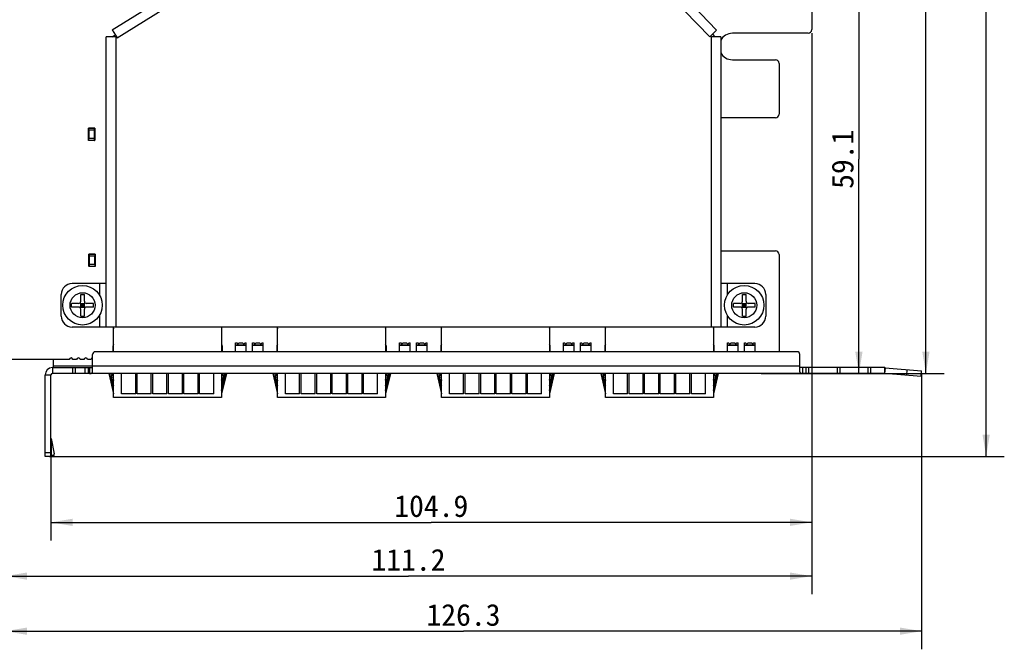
# Model space of a CAD drawing. Header units: millimetres. Extents: x -569 to -228, y 280 to 627.
# Tile 3 of 24: x -454 to -319, y 345 to 432. Entities that reach past the tile are written whole.
import ezdxf
from ezdxf.enums import TextEntityAlignment as Align

# ---------------------------------------------------------------- set-up
doc = ezdxf.new("R2010")
doc.units = ezdxf.units.MM
doc.header["$LTSCALE"] = 32.67
doc.layers.get('0').update_dxf_attribs({"linetype": 'CONTINUOUS'})
doc.layers.add('00_COMPONENTS', color=7, linetype='CONTINUOUS')
doc.layers.add('51__DRAFT_DIMS', color=7, linetype='CONTINUOUS')
doc.styles.get("Standard").update_dxf_attribs({"font": 'simfang.ttf'})
doc.dimstyles.new('DIMSTYLE_11', dxfattribs={"dimtxt": 3, "dimasz": 3, "dimexe": 2.5, "dimexo": 0.5, "dimgap": 0.75, "dimtad": 1, "dimdec": 1, "dimdsep": 46, "dimtxsty": 'Standard', "dimblk": '_FILLED', "dimblk1": '_FILLED', "dimblk2": '_FILLED', "dimcen": 0.09, "dimclrt": 3, "dimazin": 2, "dimtp": 0.5, "dimtm": 0.5, "dimtfac": 1, "dimtdec": 1, "dimtofl": 0, "dimtmove": 0, "dimatfit": 3, "dimldrblk": '_FILLED', "dimfxl": 0, "dimtolj": 1, "dimarcsym": 0})
doc.dimstyles.new('DIMSTYLE_7', dxfattribs={"dimtxt": 3, "dimasz": 3, "dimexe": 2.5, "dimexo": 0.5, "dimgap": 0.75, "dimtad": 1, "dimdec": 1, "dimdsep": 46, "dimtxsty": 'Standard', "dimblk": '_FILLED', "dimblk1": '_FILLED', "dimblk2": '_FILLED', "dimcen": 0.09, "dimclrt": 3, "dimazin": 2, "dimtp": 0.3, "dimtm": 0.3, "dimtfac": 1, "dimtdec": 1, "dimtofl": 0, "dimtmove": 0, "dimatfit": 3, "dimldrblk": '_FILLED', "dimfxl": 0, "dimtolj": 1, "dimarcsym": 0})
doc.dimstyles.new('DIMSTYLE_8', dxfattribs={"dimtxt": 3, "dimasz": 3, "dimexe": 2.5, "dimexo": 0.5, "dimgap": 0.75, "dimtad": 1, "dimdsep": 46, "dimtxsty": 'Standard', "dimblk": '_FILLED', "dimblk1": '_FILLED', "dimblk2": '_FILLED', "dimcen": 0.09, "dimclrt": 3, "dimazin": 2, "dimtp": 0.5, "dimtm": 0.5, "dimtfac": 1, "dimtofl": 0, "dimtmove": 0, "dimatfit": 3, "dimldrblk": '_FILLED', "dimfxl": 0, "dimtolj": 1, "dimarcsym": 0})

# ---------------------------------------------------------------- blocks, each defined once
blk = doc.blocks.new('_FILLED')
at = {"color": 0, "linetype": 'ByBlock'}
blk.add_solid([(0, 0), (-1, 0.167), (-1, -0.167)], dxfattribs=at)
blk = doc.blocks.new('*D26')
at = {"layer": '51__DRAFT_DIMS', "color": 4}
for p, q in [((-345.23, 430.24), (-345.23, 360.33)), ((-450.09, 371.92), (-450.09, 360.33)), ((-450.09, 362.83), (-397.66, 362.83)), ((-345.23, 362.83), (-397.66, 362.83))]:
    blk.add_line(p, q, dxfattribs=at)
at = {"layer": '51__DRAFT_DIMS', "color": 4, "xscale": 3, "yscale": 3, "zscale": 3, "rotation": 180}
blk.add_blockref('_FILLED', (-450.09, 362.83), dxfattribs=at)
at = {"layer": '51__DRAFT_DIMS', "color": 4, "xscale": 3, "yscale": 3, "zscale": 3}
blk.add_blockref('_FILLED', (-345.23, 362.83), dxfattribs=at)
at = {"layer": '51__DRAFT_DIMS', "color": 3}
blk.add_text('104.9', height=3, dxfattribs=at).set_placement((-397.66, 363.58), align=Align.CENTER)
blk = doc.blocks.new('*D27')
at = {"layer": '51__DRAFT_DIMS', "color": 4}
for p, q in [((-345.23, 430.24), (-345.23, 356.17)), ((-456.38, 395.17), (-456.38, 356.17)), ((-456.38, 356.17), (-456.38, 352.92)), ((-345.23, 356.17), (-345.23, 352.92)), ((-456.38, 355.42), (-400.8, 355.42)), ((-345.23, 355.42), (-400.8, 355.42))]:
    blk.add_line(p, q, dxfattribs=at)
at = {"layer": '51__DRAFT_DIMS', "color": 4, "xscale": 3, "yscale": 3, "zscale": 3, "rotation": 180}
blk.add_blockref('_FILLED', (-456.38, 355.42), dxfattribs=at)
at = {"layer": '51__DRAFT_DIMS', "color": 4, "xscale": 3, "yscale": 3, "zscale": 3}
blk.add_blockref('_FILLED', (-345.23, 355.42), dxfattribs=at)
at = {"layer": '51__DRAFT_DIMS', "color": 3}
blk.add_text('111.2', height=3, dxfattribs=at).set_placement((-400.8, 356.17), align=Align.CENTER)
blk = doc.blocks.new('*D28')
at = {"layer": '51__DRAFT_DIMS', "color": 4}
for p, q in [((-456.38, 395.17), (-456.38, 345.33)), ((-330.07, 383.21), (-330.07, 345.33)), ((-456.38, 347.83), (-393.22, 347.83)), ((-330.07, 347.83), (-393.22, 347.83))]:
    blk.add_line(p, q, dxfattribs=at)
at = {"layer": '51__DRAFT_DIMS', "color": 4, "xscale": 3, "yscale": 3, "zscale": 3, "rotation": 180}
blk.add_blockref('_FILLED', (-456.38, 347.83), dxfattribs=at)
at = {"layer": '51__DRAFT_DIMS', "color": 4, "xscale": 3, "yscale": 3, "zscale": 3}
blk.add_blockref('_FILLED', (-330.07, 347.83), dxfattribs=at)
at = {"layer": '51__DRAFT_DIMS', "color": 3}
blk.add_text('126.3', height=3, dxfattribs=at).set_placement((-393.22, 348.58), align=Align.CENTER)
blk = doc.blocks.new('*D31')
at = {"layer": '51__DRAFT_DIMS', "color": 4}
for p, q in [((-352.18, 442.4), (-336.22, 442.4)), ((-338.72, 442.4), (-338.72, 412.88)), ((-338.72, 383.35), (-338.72, 412.88)), ((-352.2, 383.35), (-336.22, 383.35))]:
    blk.add_line(p, q, dxfattribs=at)
at = {"layer": '51__DRAFT_DIMS', "color": 4, "xscale": 3, "yscale": 3, "zscale": 3}
for p, rotation in [((-338.72, 442.4), 90), ((-338.72, 383.35), 270)]:
    blk.add_blockref('_FILLED', p, dxfattribs=dict(at, rotation=rotation))
at = {"layer": '51__DRAFT_DIMS', "color": 3}
blk.add_text('59.1', height=3, rotation=90, dxfattribs=at).set_placement((-339.47, 412.88), align=Align.CENTER)
blk = doc.blocks.new('*D32')
at = {"layer": '51__DRAFT_DIMS', "color": 4}
for p, q in [((-363.49, 552.9), (-326.98, 552.9)), ((-329.48, 552.9), (-329.48, 468.13)), ((-329.48, 383.35), (-329.48, 468.13)), ((-341.15, 383.35), (-326.98, 383.35))]:
    blk.add_line(p, q, dxfattribs=at)
at = {"layer": '51__DRAFT_DIMS', "color": 4, "xscale": 3, "yscale": 3, "zscale": 3}
for p, rotation in [((-329.48, 552.9), 90), ((-329.48, 383.35), 270)]:
    blk.add_blockref('_FILLED', p, dxfattribs=dict(at, rotation=rotation))
at = {"layer": '51__DRAFT_DIMS', "color": 3}
blk.add_text('169.6', height=3, rotation=90, dxfattribs=at).set_placement((-330.23, 468.13), align=Align.CENTER)
blk = doc.blocks.new('*D33')
at = {"layer": '51__DRAFT_DIMS', "color": 4}
for p, q in [((-363.49, 552.9), (-318.68, 552.9)), ((-321.18, 552.9), (-321.18, 462.41)), ((-321.18, 371.92), (-321.18, 462.41)), ((-450.28, 371.92), (-318.68, 371.92))]:
    blk.add_line(p, q, dxfattribs=at)
at = {"layer": '51__DRAFT_DIMS', "color": 4, "xscale": 3, "yscale": 3, "zscale": 3}
for p, rotation in [((-321.18, 552.9), 90), ((-321.18, 371.92), 270)]:
    blk.add_blockref('_FILLED', p, dxfattribs=dict(at, rotation=rotation))
at = {"layer": '51__DRAFT_DIMS', "color": 3}
blk.add_text('181', height=3, rotation=90, dxfattribs=at).set_placement((-321.93, 462.41), align=Align.CENTER)

msp = doc.modelspace()

# ---------------------------------------------------------------- linework, layer by layer
at = {"layer": '00_COMPONENTS', "color": 7}
for p, q in [((-441.659, 430.697), (-415.003, 447.307)), ((-374.287, 447.255), (-358.327, 430.669)), ((-345.226, 440.954), (-345.226, 430.744)), ((-441.659, 430.697), (-440.971, 429.594)), ((-359.264, 429.768), (-358.327, 430.669)), ((-345.726, 430.244), (-356.161, 430.239)), ((-442.46, 389.754), (-442.46, 429.754)), ((-441.16, 429.754), (-442.46, 429.754)), ((-441.66, 429.754), (-441.236, 430.018)), ((-357.757, 429.754), (-359.057, 429.754)), ((-358.904, 430.114), (-358.557, 429.754)), ((-357.757, 429.754), (-357.757, 389.754)), ((-356.161, 426.594), (-350.226, 426.594)), ((-349.726, 426.094), (-349.726, 419.094)), ((-350.226, 418.594), (-357.476, 418.594)), ((-444.917, 416.92), (-444.917, 417.14)), ((-444.917, 417.14), (-444.887, 417.14)), ((-444.907, 416.92), (-444.882, 416.92)), ((-444.897, 415.72), (-444.897, 416.92)), ((-444.887, 417.17), (-444.057, 417.17)), ((-444.062, 416.92), (-444.037, 416.92)), ((-444.057, 417.14), (-444.027, 417.14)), ((-444.047, 416.92), (-444.047, 415.72)), ((-444.027, 417.14), (-444.027, 416.92)), ((-444.917, 415.5), (-444.917, 415.72)), ((-444.887, 415.5), (-444.917, 415.5)), ((-444.907, 415.72), (-444.882, 415.72)), ((-444.887, 415.47), (-444.887, 415.5)), ((-444.057, 415.47), (-444.887, 415.47)), ((-444.062, 415.72), (-444.037, 415.72)), ((-444.057, 415.5), (-444.057, 415.47)), ((-444.027, 415.5), (-444.057, 415.5)), ((-444.028, 415.498), (-444.029, 415.496)), ((-444.027, 415.72), (-444.027, 415.5)), ((-444.859, 399.782), (-444.829, 399.782)), ((-444.859, 399.562), (-444.859, 399.782)), ((-444.849, 399.562), (-444.824, 399.562)), ((-444.839, 398.362), (-444.839, 399.562)), ((-444.829, 399.812), (-443.999, 399.812)), ((-444.004, 399.562), (-443.979, 399.562)), ((-443.999, 399.782), (-443.969, 399.782)), ((-443.989, 399.562), (-443.989, 398.362)), ((-443.969, 399.782), (-443.969, 399.562)), ((-357.476, 400.254), (-350.226, 400.254)), ((-349.726, 399.754), (-349.726, 386.354)), ((-444.859, 398.142), (-444.859, 398.362)), ((-444.829, 398.142), (-444.859, 398.142)), ((-444.849, 398.362), (-444.824, 398.362)), ((-444.829, 398.112), (-444.829, 398.142)), ((-443.999, 398.112), (-444.829, 398.112)), ((-444.004, 398.362), (-443.979, 398.362)), ((-443.969, 398.142), (-443.999, 398.142)), ((-443.999, 398.142), (-443.999, 398.112)), ((-443.97, 398.139), (-443.971, 398.137)), ((-443.969, 398.362), (-443.969, 398.142)), ((-442.46, 395.754), (-447.16, 395.754)), ((-353.057, 395.754), (-357.757, 395.754)), ((-448.66, 391.254), (-448.66, 394.254)), ((-445.976, 394.254), (-445.476, 394.254)), ((-445.976, 393.304), (-445.976, 394.254)), ((-445.476, 393.304), (-445.476, 394.254)), ((-354.776, 394.254), (-354.276, 394.254)), ((-354.776, 393.304), (-354.776, 394.254)), ((-354.276, 393.304), (-354.276, 394.254)), ((-351.557, 394.254), (-351.557, 391.254)), ((-446.276, 393.004), (-447.226, 393.004)), ((-447.226, 392.504), (-447.226, 393.004)), ((-446.276, 392.504), (-447.226, 392.504)), ((-445.388, 392.416), (-446.064, 393.092)), ((-445.388, 393.092), (-446.064, 392.416)), ((-445.976, 393.004), (-445.476, 393.004)), ((-445.976, 392.504), (-445.976, 393.004)), ((-445.976, 392.754), (-445.476, 392.754)), ((-445.976, 392.504), (-445.476, 392.504)), ((-445.976, 391.254), (-445.976, 392.204)), ((-445.726, 392.504), (-445.726, 393.004)), ((-445.476, 392.504), (-445.476, 393.004)), ((-445.476, 391.254), (-445.476, 392.204)), ((-444.226, 393.004), (-445.176, 393.004)), ((-444.226, 392.504), (-445.176, 392.504)), ((-444.226, 392.504), (-444.226, 393.004)), ((-355.076, 393.004), (-356.026, 393.004)), ((-356.026, 392.504), (-356.026, 393.004)), ((-355.076, 392.504), (-356.026, 392.504)), ((-354.188, 392.416), (-354.864, 393.092)), ((-354.864, 392.416), (-354.188, 393.092)), ((-354.776, 393.004), (-354.276, 393.004)), ((-354.776, 392.504), (-354.776, 393.004)), ((-354.776, 392.754), (-354.276, 392.754)), ((-354.776, 392.504), (-354.276, 392.504)), ((-354.776, 391.254), (-354.776, 392.204)), ((-354.526, 392.504), (-354.526, 393.004)), ((-354.276, 392.504), (-354.276, 393.004)), ((-354.276, 391.254), (-354.276, 392.204)), ((-353.026, 393.004), (-353.976, 393.004)), ((-353.026, 392.504), (-353.976, 392.504)), ((-353.026, 392.504), (-353.026, 393.004)), ((-445.976, 391.254), (-445.476, 391.254)), ((-354.776, 391.254), (-354.276, 391.254)), ((-353.057, 389.754), (-447.16, 389.754)), ((-441.485, 389.754), (-441.485, 389.704)), ((-426.529, 389.754), (-426.529, 389.704)), ((-418.885, 389.754), (-418.885, 389.704)), ((-403.929, 389.754), (-403.929, 389.704)), ((-396.285, 389.754), (-396.285, 389.704)), ((-381.329, 389.754), (-381.329, 389.704)), ((-373.685, 389.754), (-373.685, 389.704)), ((-358.729, 389.754), (-358.729, 389.704)), ((-441.551, 387.054), (-441.551, 386.354)), ((-426.451, 386.354), (-426.451, 387.054)), ((-424.65, 387.554), (-424.43, 387.554)), ((-424.65, 386.354), (-424.65, 387.554)), ((-424.65, 387.304), (-423.152, 387.304)), ((-424.17, 387.554), (-423.632, 387.554)), ((-423.372, 387.554), (-423.152, 387.554)), ((-423.152, 386.354), (-423.152, 387.554)), ((-422.307, 387.554), (-422.087, 387.554)), ((-422.307, 386.354), (-422.307, 387.554)), ((-422.307, 387.304), (-420.809, 387.304)), ((-421.827, 387.554), (-421.289, 387.554)), ((-421.029, 387.554), (-420.809, 387.554)), ((-420.809, 386.354), (-420.809, 387.554)), ((-418.951, 387.054), (-418.951, 386.354)), ((-403.851, 386.354), (-403.851, 387.054)), ((-402.05, 387.554), (-401.83, 387.554)), ((-402.05, 386.354), (-402.05, 387.554)), ((-402.05, 387.304), (-400.552, 387.304)), ((-401.57, 387.554), (-401.032, 387.554)), ((-400.772, 387.554), (-400.552, 387.554)), ((-400.552, 386.354), (-400.552, 387.554)), ((-399.707, 387.554), (-399.487, 387.554)), ((-399.707, 386.354), (-399.707, 387.554)), ((-399.707, 387.304), (-398.208, 387.304)), ((-399.227, 387.554), (-398.688, 387.554)), ((-398.428, 387.554), (-398.208, 387.554)), ((-398.208, 386.354), (-398.208, 387.554)), ((-396.351, 387.054), (-396.351, 386.354)), ((-381.251, 386.354), (-381.251, 387.054)), ((-379.45, 387.554), (-379.23, 387.554)), ((-379.45, 386.354), (-379.45, 387.554)), ((-379.45, 387.304), (-377.952, 387.304)), ((-378.97, 387.554), (-378.432, 387.554)), ((-378.172, 387.554), (-377.952, 387.554)), ((-377.952, 386.354), (-377.952, 387.554)), ((-377.107, 387.554), (-376.887, 387.554)), ((-377.107, 386.354), (-377.107, 387.554)), ((-377.107, 387.304), (-375.608, 387.304)), ((-376.627, 387.554), (-376.088, 387.554)), ((-375.828, 387.554), (-375.608, 387.554)), ((-375.608, 386.354), (-375.608, 387.554)), ((-373.751, 387.054), (-373.751, 386.354)), ((-358.651, 386.354), (-358.651, 387.054)), ((-356.85, 387.554), (-356.63, 387.554)), ((-356.85, 386.354), (-356.85, 387.554)), ((-356.85, 387.304), (-355.352, 387.304)), ((-356.37, 387.554), (-355.832, 387.554)), ((-355.572, 387.554), (-355.352, 387.554)), ((-355.352, 386.354), (-355.352, 387.554)), ((-354.507, 387.554), (-354.287, 387.554)), ((-354.507, 386.354), (-354.507, 387.554)), ((-354.507, 387.304), (-353.008, 387.304)), ((-354.027, 387.554), (-353.488, 387.554)), ((-353.228, 387.554), (-353.008, 387.554)), ((-353.008, 386.354), (-353.008, 387.554)), ((-444.346, 383.717), (-444.346, 385.954)), ((-347.253, 386.354), (-443.946, 386.354)), ((-441.451, 386.654), (-441.517, 386.654)), ((-441.517, 386.654), (-441.517, 386.354)), ((-426.497, 386.654), (-426.551, 386.654)), ((-426.497, 386.354), (-426.497, 386.654)), ((-418.851, 386.654), (-418.917, 386.654)), ((-418.917, 386.654), (-418.917, 386.354)), ((-403.897, 386.654), (-403.951, 386.654)), ((-403.897, 386.354), (-403.897, 386.654)), ((-396.251, 386.654), (-396.317, 386.654)), ((-396.317, 386.654), (-396.317, 386.354)), ((-381.297, 386.654), (-381.351, 386.654)), ((-381.297, 386.354), (-381.297, 386.654)), ((-373.651, 386.654), (-373.717, 386.654)), ((-373.717, 386.654), (-373.717, 386.354)), ((-358.697, 386.654), (-358.751, 386.654)), ((-358.697, 386.354), (-358.697, 386.654)), ((-346.853, 383.717), (-346.853, 385.954)), ((-447.568, 385.254), (-455.876, 385.254)), ((-449.886, 384.154), (-444.346, 384.154)), ((-449.726, 384.154), (-449.726, 385.254)), ((-446.552, 385.254), (-447.06, 385.254)), ((-445.536, 385.254), (-446.044, 385.254)), ((-444.52, 385.254), (-445.028, 385.254)), ((-444.746, 384.154), (-444.746, 383.354)), ((-335.171, 384.154), (-346.853, 384.154)), ((-346.453, 383.354), (-346.453, 384.154)), ((-346.053, 384.154), (-346.053, 383.354)), ((-335.102, 384.151), (-330.071, 383.711)), ((-450.886, 371.924), (-450.886, 383.154)), ((-450.086, 371.924), (-450.086, 383.154)), ((-335.171, 383.354), (-449.886, 383.354)), ((-442.101, 383.354), (-441.451, 380.554)), ((-441.451, 380.996), (-441.999, 383.354)), ((-440.351, 380.554), (-440.351, 383.354)), ((-438.401, 380.554), (-438.401, 383.354)), ((-438.201, 380.554), (-438.201, 383.354)), ((-436.251, 380.554), (-436.251, 383.354)), ((-436.051, 380.554), (-436.051, 383.354)), ((-434.101, 380.554), (-434.101, 383.354)), ((-433.901, 380.554), (-433.901, 383.354)), ((-431.951, 380.554), (-431.951, 383.354)), ((-431.751, 380.554), (-431.751, 383.354)), ((-429.801, 380.554), (-429.801, 383.354)), ((-429.601, 380.554), (-429.601, 383.354)), ((-427.651, 380.554), (-427.651, 383.354)), ((-426.551, 380.996), (-426.004, 383.354)), ((-425.901, 383.354), (-426.551, 380.554)), ((-419.501, 383.354), (-418.851, 380.554)), ((-418.851, 380.996), (-419.399, 383.354)), ((-417.751, 380.554), (-417.751, 383.354)), ((-415.801, 380.554), (-415.801, 383.354)), ((-415.601, 380.554), (-415.601, 383.354)), ((-413.651, 380.554), (-413.651, 383.354)), ((-413.451, 380.554), (-413.451, 383.354)), ((-411.501, 380.554), (-411.501, 383.354)), ((-411.301, 380.554), (-411.301, 383.354)), ((-409.351, 380.554), (-409.351, 383.354)), ((-409.151, 380.554), (-409.151, 383.354)), ((-407.201, 380.554), (-407.201, 383.354)), ((-407.001, 380.554), (-407.001, 383.354)), ((-405.051, 380.554), (-405.051, 383.354)), ((-403.951, 380.996), (-403.404, 383.354)), ((-403.301, 383.354), (-403.951, 380.554)), ((-396.901, 383.354), (-396.251, 380.554)), ((-396.251, 380.996), (-396.799, 383.354)), ((-395.151, 380.554), (-395.151, 383.354)), ((-393.201, 380.554), (-393.201, 383.354)), ((-393.001, 380.554), (-393.001, 383.354)), ((-391.051, 380.554), (-391.051, 383.354)), ((-390.851, 380.554), (-390.851, 383.354)), ((-388.901, 380.554), (-388.901, 383.354)), ((-388.701, 380.554), (-388.701, 383.354)), ((-386.751, 380.554), (-386.751, 383.354)), ((-386.551, 380.554), (-386.551, 383.354)), ((-384.601, 380.554), (-384.601, 383.354)), ((-384.401, 380.554), (-384.401, 383.354)), ((-382.451, 380.554), (-382.451, 383.354)), ((-381.351, 380.996), (-380.804, 383.354)), ((-380.701, 383.354), (-381.351, 380.554)), ((-374.301, 383.354), (-373.651, 380.554)), ((-373.651, 380.996), (-374.199, 383.354)), ((-372.551, 380.554), (-372.551, 383.354)), ((-370.601, 380.554), (-370.601, 383.354)), ((-370.401, 380.554), (-370.401, 383.354)), ((-368.451, 380.554), (-368.451, 383.354)), ((-368.251, 380.554), (-368.251, 383.354)), ((-366.301, 380.554), (-366.301, 383.354)), ((-366.101, 380.554), (-366.101, 383.354)), ((-364.151, 380.554), (-364.151, 383.354)), ((-363.951, 380.554), (-363.951, 383.354)), ((-362.001, 380.554), (-362.001, 383.354)), ((-361.801, 380.554), (-361.801, 383.354)), ((-359.851, 380.554), (-359.851, 383.354)), ((-358.751, 380.996), (-358.204, 383.354)), ((-358.101, 383.354), (-358.751, 380.554)), ((-330.141, 382.914), (-335.171, 383.354)), ((-330.141, 382.914), (-330.071, 383.711)), ((-438.401, 380.554), (-440.351, 380.554)), ((-436.251, 380.554), (-438.201, 380.554)), ((-434.101, 380.554), (-436.051, 380.554)), ((-431.951, 380.554), (-433.901, 380.554)), ((-429.801, 380.554), (-431.751, 380.554)), ((-427.651, 380.554), (-429.601, 380.554)), ((-415.801, 380.554), (-417.751, 380.554)), ((-413.651, 380.554), (-415.601, 380.554)), ((-411.501, 380.554), (-413.451, 380.554)), ((-409.351, 380.554), (-411.301, 380.554)), ((-407.201, 380.554), (-409.151, 380.554)), ((-405.051, 380.554), (-407.001, 380.554)), ((-393.201, 380.554), (-395.151, 380.554)), ((-391.051, 380.554), (-393.001, 380.554)), ((-388.901, 380.554), (-390.851, 380.554)), ((-386.751, 380.554), (-388.701, 380.554)), ((-384.601, 380.554), (-386.551, 380.554)), ((-382.451, 380.554), (-384.401, 380.554)), ((-370.601, 380.554), (-372.551, 380.554)), ((-368.451, 380.554), (-370.401, 380.554)), ((-366.301, 380.554), (-368.251, 380.554)), ((-364.151, 380.554), (-366.101, 380.554)), ((-362.001, 380.554), (-363.951, 380.554)), ((-359.851, 380.554), (-361.801, 380.554)), ((-450.033, 374.385), (-449.628, 372.276)), ((-450.086, 371.924), (-450.886, 371.924)), ((-449.655, 372.067), (-450.076, 371.986)), ((-449.655, 372.067), (-450.033, 372.067))]:
    msp.add_line(p, q, dxfattribs=at)
at = {"layer": '00_COMPONENTS', "color": 4}
for p, q in [((-440.971, 429.594), (-414.316, 446.203)), ((-375.224, 446.354), (-359.264, 429.768)), ((-441.16, 429.754), (-441.16, 389.754)), ((-359.057, 389.754), (-359.057, 429.754)), ((-444.887, 417.17), (-444.887, 416.92)), ((-444.057, 417.14), (-444.887, 417.14)), ((-444.877, 416.92), (-444.877, 415.72)), ((-444.877, 416.92), (-444.067, 416.92)), ((-444.067, 415.72), (-444.067, 416.92)), ((-444.057, 416.92), (-444.057, 417.17)), ((-444.887, 415.72), (-444.887, 415.5)), ((-444.887, 415.5), (-444.057, 415.5)), ((-444.067, 415.72), (-444.877, 415.72)), ((-444.057, 415.5), (-444.057, 415.72)), ((-444.829, 399.812), (-444.829, 399.562)), ((-443.999, 399.782), (-444.829, 399.782)), ((-444.819, 399.562), (-444.009, 399.562)), ((-444.819, 399.562), (-444.819, 398.362)), ((-444.009, 398.362), (-444.009, 399.562)), ((-443.999, 399.562), (-443.999, 399.812)), ((-444.829, 398.362), (-444.829, 398.142)), ((-444.829, 398.142), (-443.999, 398.142)), ((-444.009, 398.362), (-444.819, 398.362)), ((-443.999, 398.142), (-443.999, 398.362)), ((-443.36, 394.103), (-443.36, 395.754)), ((-356.857, 395.754), (-356.857, 394.158)), ((-443.36, 389.754), (-443.36, 391.405)), ((-356.857, 391.35), (-356.857, 389.754)), ((-441.451, 386.354), (-441.451, 389.754)), ((-426.551, 389.754), (-426.551, 386.354)), ((-418.851, 386.354), (-418.851, 389.754)), ((-403.951, 389.754), (-403.951, 386.354)), ((-396.251, 386.354), (-396.251, 389.754)), ((-381.351, 389.754), (-381.351, 386.354)), ((-373.651, 386.354), (-373.651, 389.754)), ((-358.751, 389.754), (-358.751, 386.354)), ((-423.152, 387.204), (-424.65, 387.204)), ((-420.809, 387.204), (-422.307, 387.204)), ((-400.552, 387.204), (-402.05, 387.204)), ((-398.208, 387.204), (-399.707, 387.204)), ((-377.952, 387.204), (-379.45, 387.204)), ((-375.608, 387.204), (-377.107, 387.204)), ((-355.352, 387.204), (-356.85, 387.204)), ((-353.008, 387.204), (-354.507, 387.204)), ((-449.886, 384.154), (-449.886, 383.354)), ((-346.853, 384.354), (-449.726, 384.354)), ((-447.093, 384.154), (-447.093, 383.354)), ((-446.74, 384.154), (-446.74, 383.354)), ((-445.382, 383.354), (-445.382, 384.154)), ((-444.923, 383.354), (-444.923, 384.154)), ((-345.653, 384.154), (-345.653, 383.354)), ((-341.653, 383.354), (-341.653, 384.154)), ((-341.3, 383.354), (-341.3, 384.154)), ((-337.483, 384.154), (-337.483, 383.354)), ((-337.129, 384.154), (-337.129, 383.354)), ((-335.171, 384.154), (-335.171, 383.354)), ((-335.102, 384.151), (-335.171, 383.354)), ((-450.886, 383.154), (-450.086, 383.154)), ((-441.451, 380.054), (-441.451, 383.354)), ((-426.551, 383.354), (-426.551, 380.054)), ((-418.851, 380.054), (-418.851, 383.354)), ((-403.951, 383.354), (-403.951, 380.054)), ((-396.251, 380.054), (-396.251, 383.354)), ((-381.351, 383.354), (-381.351, 380.054)), ((-373.651, 380.054), (-373.651, 383.354)), ((-358.751, 383.354), (-358.751, 380.054)), ((-332.133, 383.088), (-332.064, 383.885)), ((-426.551, 380.054), (-441.451, 380.054)), ((-403.951, 380.054), (-418.851, 380.054)), ((-381.351, 380.054), (-396.251, 380.054)), ((-358.751, 380.054), (-373.651, 380.054)), ((-450.033, 374.385), (-450.033, 372.067)), ((-450.086, 372.424), (-450.886, 372.424))]:
    msp.add_line(p, q, dxfattribs=at)
at = {"layer": '00_COMPONENTS', "color": 7}
for centre in [(-445.726, 392.754), (-354.526, 392.754)]:
    msp.add_circle(centre, 2.725, dxfattribs=at)
at = {"layer": '00_COMPONENTS', "color": 4}
for centre in [(-445.726, 392.754), (-354.526, 392.754)]:
    msp.add_circle(centre, 1.725, dxfattribs=at)
at = {"layer": '00_COMPONENTS', "color": 7}
for centre, radius, start, end in [((-356.161, 428.416), 1.823, 90, 151.2331), ((-345.726, 430.744), 0.5, 269.9895, 0.0105), ((-356.161, 428.416), 1.823, 208.76279, 270), ((-350.226, 426.094), 0.5, 0.008, 89.992), ((-357.476, 418.094), 0.5, 89.98445, 124.33192), ((-350.226, 419.094), 0.5, 270.01255, 0.01655), ((-444.887, 417.14), 0.03, 90, 180), ((-444.887, 417.14), 0.03, 87.41289, 90), ((-444.057, 417.14), 0.03, 0, 90), ((-444.887, 415.5), 0.03, 180, 270), ((-444.057, 415.5), 0.03, 270, 360), ((-444.829, 399.782), 0.03, 90, 180), ((-444.829, 399.782), 0.03, 87.41289, 90), ((-443.999, 399.782), 0.03, 0, 90), ((-357.476, 400.754), 0.5, 235.67941, 270.0085), ((-350.226, 399.754), 0.5, 0.006, 89.994), ((-444.829, 398.142), 0.03, 180, 270), ((-443.999, 398.142), 0.03, 270, 360), ((-447.16, 394.254), 1.5, 90, 180), ((-353.057, 394.254), 1.5, 0, 90), ((-446.276, 393.304), 0.3, 270, 360), ((-446.276, 392.204), 0.3, 0, 90), ((-445.176, 393.304), 0.3, 180, 270), ((-445.176, 392.204), 0.3, 90, 180), ((-355.076, 393.304), 0.3, 270, 360), ((-355.076, 392.204), 0.3, 0, 90), ((-353.976, 393.304), 0.3, 180, 270), ((-353.976, 392.204), 0.3, 90, 180), ((-447.16, 391.254), 1.5, 180, 270), ((-353.057, 391.254), 1.5, 270, 360), ((-440.885, 389.704), 0.6, 180, 199.34232), ((-427.129, 389.704), 0.6, 344.96396, 360), ((-418.285, 389.704), 0.6, 180, 199.37141), ((-404.529, 389.704), 0.6, 344.96396, 360), ((-395.685, 389.704), 0.6, 180, 199.32353), ((-381.929, 389.704), 0.6, 344.96396, 360), ((-373.085, 389.704), 0.6, 180, 199.35262), ((-359.329, 389.704), 0.6, 344.96396, 360), ((-441.051, 387.054), 0.5, 142.98675, 179.993), ((-426.951, 387.054), 0.5, 0.005, 36.66378), ((-424.3, 387.554), 0.13, 180, 0), ((-423.502, 387.554), 0.13, 180, 0), ((-421.957, 387.554), 0.13, 180, 0), ((-421.159, 387.554), 0.13, 180, 0), ((-418.451, 387.054), 0.5, 142.97438, 179.98945), ((-404.351, 387.054), 0.5, 0.01105, 36.69312), ((-401.7, 387.554), 0.13, 180, 0), ((-400.902, 387.554), 0.13, 180, 0), ((-399.357, 387.554), 0.13, 180, 0), ((-398.558, 387.554), 0.13, 180, 0), ((-395.851, 387.054), 0.5, 142.97368, 179.98595), ((-381.751, 387.054), 0.5, 0.0075, 36.67569), ((-379.1, 387.554), 0.13, 180, 0), ((-378.302, 387.554), 0.13, 180, 0), ((-376.757, 387.554), 0.13, 180, 0), ((-375.958, 387.554), 0.13, 180, 0), ((-373.251, 387.054), 0.5, 142.98655, 179.992), ((-359.151, 387.054), 0.5, 0.01355, 36.70503), ((-356.5, 387.554), 0.13, 180, 0), ((-355.702, 387.554), 0.13, 180, 0), ((-354.157, 387.554), 0.13, 180, 0), ((-353.358, 387.554), 0.13, 180, 0), ((-447.314, 385.254), 0.254, 0, 180), ((-446.298, 385.254), 0.254, 0, 180), ((-445.282, 385.254), 0.254, 0, 180), ((-444.266, 385.254), 0.254, 108.62404, 180), ((-443.946, 385.954), 0.4, 90, 180), ((-347.253, 385.954), 0.4, 0, 90), ((-449.886, 383.154), 1, 90, 180), ((-335.171, 383.354), 0.8, 85, 90), ((-449.886, 383.154), 0.2, 90, 180), ((-434.637, 383.956), 7.2, 184.79771, 198.80043), ((-434.637, 383.956), 7, 184.99384, 193.1814), ((-433.377, 383.956), 7, 347.21125, 354.98355), ((-433.377, 383.956), 7.2, 341.48103, 355.20231), ((-412.037, 383.956), 7.2, 184.79771, 198.80279), ((-412.037, 383.956), 7, 184.99389, 193.1847), ((-410.777, 383.956), 7, 347.21456, 354.98355), ((-410.777, 383.956), 7.2, 341.48339, 355.20231), ((-389.437, 383.956), 7.2, 184.79771, 198.7989), ((-389.437, 383.956), 7, 184.99381, 193.17927), ((-388.177, 383.956), 7, 347.20912, 354.98355), ((-388.177, 383.956), 7.2, 341.4795, 355.20231), ((-366.837, 383.956), 7.2, 184.79771, 198.80126), ((-366.837, 383.956), 7, 184.99386, 193.18257), ((-365.577, 383.956), 7, 347.21242, 354.98355), ((-365.577, 383.956), 7.2, 341.48187, 355.20231)]:
    msp.add_arc(centre, radius, start, end, dxfattribs=at)
for points, knots in [([(-444.915, 417.141), (-444.915, 417.143), (-444.914, 417.146), (-444.913, 417.149), (-444.912, 417.151)], [0, 0, 0, 0, 0.3882855, 1, 1, 1, 1]), ([(-444.896, 417.145), (-444.894, 417.142), (-444.906, 417.141), (-444.914, 417.139), (-444.915, 417.141)], [0, 0, 0, 0, 0.6058808, 1, 1, 1, 1]), ([(-444.029, 417.152), (-444.028, 417.147), (-444.04, 417.144), (-444.047, 417.14), (-444.049, 417.138)], [0, 0, 0, 0, 0.6481366, 1, 1, 1, 1]), ([(-444.047, 417.168), (-444.047, 417.168), (-444.047, 417.17), (-444.045, 417.168), (-444.045, 417.167)], [0, 0, 0, 0, 0.0495007, 1, 1, 1, 1]), ([(-444.045, 417.167), (-444.039, 417.164), (-444.032, 417.16), (-444.029, 417.153), (-444.029, 417.152)], [0, 0, 0, 0, 0.8248769, 1, 1, 1, 1]), ([(-444.059, 415.471), (-444.051, 415.474), (-444.061, 415.499), (-444.029, 415.504), (-444.028, 415.497)], [0, 0, 0, 0, 0.5536154, 1, 1, 1, 1]), ([(-444.857, 399.783), (-444.857, 399.784), (-444.856, 399.788), (-444.855, 399.791), (-444.854, 399.792)], [0, 0, 0, 0, 0.3882855, 1, 1, 1, 1]), ([(-444.838, 399.786), (-444.836, 399.783), (-444.848, 399.782), (-444.856, 399.78), (-444.857, 399.783)], [0, 0, 0, 0, 0.6058808, 1, 1, 1, 1]), ([(-443.971, 399.793), (-443.97, 399.788), (-443.983, 399.785), (-443.989, 399.781), (-443.991, 399.78)], [0, 0, 0, 0, 0.6481366, 1, 1, 1, 1]), ([(-443.989, 399.81), (-443.989, 399.81), (-443.989, 399.811), (-443.988, 399.809), (-443.987, 399.809)], [0, 0, 0, 0, 0.0495007, 1, 1, 1, 1]), ([(-443.987, 399.809), (-443.981, 399.806), (-443.974, 399.802), (-443.971, 399.795), (-443.971, 399.793)], [0, 0, 0, 0, 0.8248769, 1, 1, 1, 1]), ([(-444.001, 398.113), (-443.993, 398.115), (-444.003, 398.14), (-443.971, 398.146), (-443.971, 398.139)], [0, 0, 0, 0, 0.5536154, 1, 1, 1, 1]), ([(-444.746, 384.154), (-444.685, 384.154), (-444.581, 384.154), (-444.464, 384.158), (-444.397, 384.172), (-444.369, 384.188), (-444.349, 384.204), (-444.346, 384.219), (-444.346, 384.226)], [0, 0, 0, 0, 0.4308133, 0.723344, 0.8257368, 0.8995418, 0.9482072, 1, 1, 1, 1]), ([(-346.453, 384.154), (-346.515, 384.154), (-346.618, 384.154), (-346.736, 384.158), (-346.802, 384.172), (-346.83, 384.188), (-346.851, 384.204), (-346.853, 384.219), (-346.853, 384.226)], [0, 0, 0, 0, 0.4308092, 0.7233333, 0.8257236, 0.8995292, 0.9482016, 1, 1, 1, 1]), ([(-444.746, 383.354), (-444.705, 383.354), (-444.641, 383.353), (-444.556, 383.358), (-444.49, 383.37), (-444.426, 383.408), (-444.378, 383.482), (-444.35, 383.589), (-444.347, 383.67), (-444.346, 383.716)], [0, 0, 0, 0, 0.1908289, 0.2917968, 0.3926475, 0.4977221, 0.6249838, 0.7878934, 1, 1, 1, 1]), ([(-346.453, 383.354), (-346.495, 383.354), (-346.558, 383.353), (-346.643, 383.358), (-346.71, 383.37), (-346.774, 383.408), (-346.822, 383.482), (-346.849, 383.589), (-346.853, 383.671), (-346.853, 383.717)], [0, 0, 0, 0, 0.1908152, 0.2917762, 0.3926236, 0.4977004, 0.624975, 0.7878987, 1, 1, 1, 1]), ([(-450.033, 372.067), (-450.042, 372.056), (-450.07, 372.014), (-450.086, 371.961), (-450.086, 371.924)], [0, 0, 0, 0, 0.2722448, 1, 1, 1, 1]), ([(-449.655, 372.067), (-449.632, 372.067), (-449.616, 372.134), (-449.617, 372.199), (-449.623, 372.25), (-449.628, 372.276)], [0, 0, 0, 0, 0.3257818, 0.6363388, 1, 1, 1, 1])]:
    msp.add_open_spline(points, degree=3, knots=knots, dxfattribs=at)
for points in [[(-444.912, 417.151), (-444.908, 417.158), (-444.903, 417.167), (-444.895, 417.169)], [(-444.915, 415.496), (-444.917, 415.501), (-444.903, 415.502), (-444.898, 415.499)], [(-444.898, 415.499), (-444.889, 415.494), (-444.895, 415.474), (-444.885, 415.471)], [(-444.854, 399.792), (-444.85, 399.8), (-444.845, 399.809), (-444.837, 399.811)], [(-444.857, 398.137), (-444.859, 398.143), (-444.845, 398.144), (-444.84, 398.141)], [(-444.84, 398.141), (-444.831, 398.135), (-444.837, 398.115), (-444.827, 398.113)]]:
    msp.add_open_spline(points, degree=3, dxfattribs=at)

# ---------------------------------------------------------------- dimensions: what is measured, and where the dimension line sits
at = {"layer": '51__DRAFT_DIMS', "color": 4}
for base, p1, p2, angle, dimstyle, picture, middle in [((-321.178, 371.924), (-363.995, 552.904), (-450.78, 371.924), 270, 'DIMSTYLE_11', '*D33', (-321.178, 462.408)), ((-329.4826, 552.904), (-341.6534, 383.3539), (-363.9947, 552.904), 90, 'DIMSTYLE_11', '*D32', (-329.4826, 468.2344)), ((-338.7179, 383.3539), (-352.6762, 442.404), (-352.7013, 383.3539), 270, 'DIMSTYLE_7', '*D31', (-338.7179, 412.7471))]:
    dim = msp.add_linear_dim(base=base, p1=p1, p2=p2, angle=angle, dimstyle=dimstyle, dxfattribs=at)
    dim.commit()
    dim.dimension.update_dxf_attribs({"geometry": picture, "text_midpoint": middle, "dimtype": 160})
dim = msp.add_linear_dim(base=(-345.226, 355.423), p1=(-456.376, 395.668), p2=(-345.226, 430.744), text='111.2', dimstyle='DIMSTYLE_7', dxfattribs=at)
dim.commit()
dim.dimension.update_dxf_attribs({"geometry": '*D27', "text_midpoint": (-400.725, 355.423), "dimtype": 160})
for base, p1, p2, dimstyle, picture, middle in [((-345.226, 362.828), (-450.086, 372.424), (-345.226, 430.744), 'DIMSTYLE_7', '*D26', (-397.562, 362.828)), ((-330.0712, 347.8312), (-456.376, 395.6678), (-330.0712, 383.7108), 'DIMSTYLE_8', '*D28', (-393.1474, 347.8312))]:
    dim = msp.add_linear_dim(base=base, p1=p1, p2=p2, dimstyle=dimstyle, dxfattribs=at)
    dim.commit()
    dim.dimension.update_dxf_attribs({"geometry": picture, "text_midpoint": middle, "dimtype": 160})

doc.saveas('drawing.dxf')
